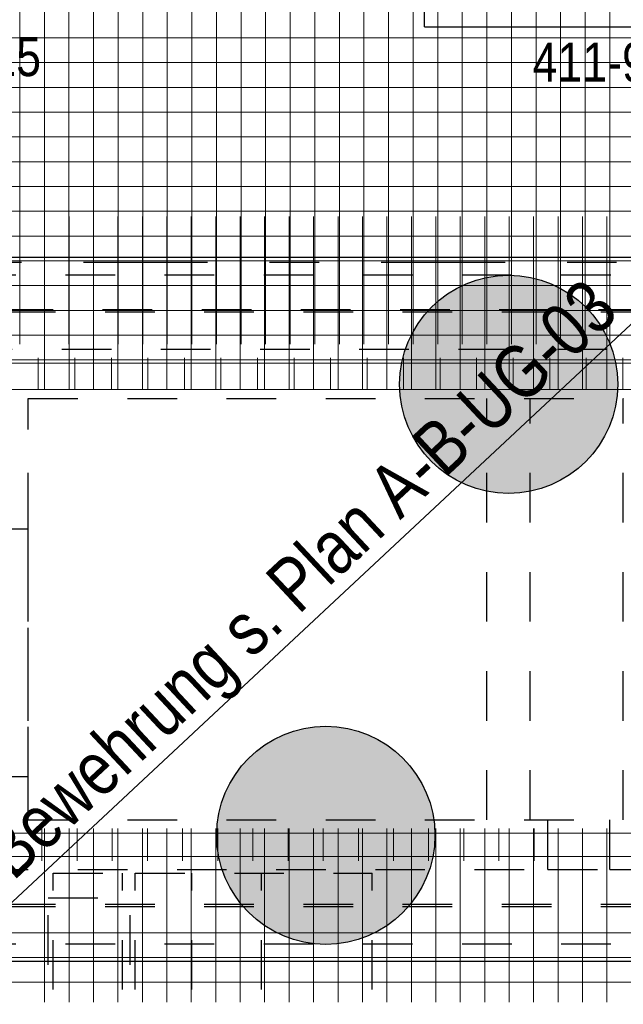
# Model space of a CAD drawing. Header units: millimetres. Extents: x -1.9 to 32.6, y 0 to 21.
# Tile 11 of 59: x 6 to 7.2, y 11.6 to 13.6. Entities that reach past the tile are written whole.
import ezdxf

# ---------------------------------------------------------------- set-up
doc = ezdxf.new("R2010")
doc.units = ezdxf.units.MM
doc.linetypes.add('DASHDOTX2', pattern=[2, 1, -0.5, 0, -0.5])
doc.linetypes.add('HIDDEN', pattern=[0.375, 0.25, -0.125])
doc.layers.add('Achsen', color=7, linetype='Continuous', lineweight=20)
doc.layers.add('nplo Bewehrung', color=7, linetype='Continuous', lineweight=20)
doc.styles.add('Arial Narrow', font='ARIALN.TTF')

msp = doc.modelspace()

# ---------------------------------------------------------------- hatches: boundary and pattern name
at = {"lineweight": 13, "true_color": 0xd7ffd7}
for points in [[(7.190879, 12.898832), (7.190859, 12.901799), (7.190799, 12.904764), (7.190699, 12.907729), (7.190559, 12.910692), (7.190379, 12.913653), (7.190159, 12.916611), (7.1899, 12.919566), (7.1896, 12.922517), (7.189261, 12.925464), (7.188882, 12.928406), (7.188463, 12.931342), (7.188005, 12.934273), (7.187508, 12.937197), (7.186971, 12.940115), (7.186395, 12.943024), (7.185779, 12.945926), (7.185125, 12.948819), (7.184431, 12.951703), (7.183699, 12.954578), (7.182928, 12.957442), (7.182119, 12.960296), (7.181271, 12.963138), (7.180384, 12.965969), (7.17946, 12.968788), (7.178498, 12.971594), (7.177498, 12.974386), (7.176461, 12.977165), (7.175386, 12.97993), (7.174274, 12.98268), (7.173125, 12.985415), (7.171939, 12.988134), (7.170717, 12.990836), (7.169458, 12.993523), (7.168163, 12.996191), (7.166833, 12.998842), (7.165467, 13.001475), (7.164065, 13.00409), (7.162628, 13.006685), (7.161157, 13.00926), (7.159651, 13.011816), (7.15811, 13.014351), (7.156535, 13.016865), (7.154927, 13.019357), (7.153285, 13.021827), (7.151611, 13.024276), (7.149903, 13.026701), (7.148163, 13.029103), (7.14639, 13.031482), (7.144586, 13.033836), (7.14275, 13.036166), (7.140882, 13.038471), (7.138984, 13.04075), (7.137055, 13.043004), (7.135096, 13.045231), (7.133108, 13.047432), (7.131089, 13.049606), (7.129042, 13.051752), (7.126966, 13.053871), (7.124861, 13.055961), (7.122729, 13.058023), (7.120569, 13.060056), (7.118381, 13.062059), (7.116167, 13.064033), (7.113926, 13.065977), (7.11166, 13.067891), (7.109368, 13.069773), (7.10705, 13.071625), (7.104708, 13.073445), (7.102342, 13.075234), (7.099951, 13.07699), (7.097538, 13.078714), (7.095101, 13.080406), (7.092641, 13.082064), (7.09016, 13.083689), (7.087657, 13.085281), (7.085132, 13.086838), (7.082587, 13.088362), (7.080021, 13.08985), (7.077436, 13.091305), (7.074831, 13.092724), (7.072208, 13.094108), (7.069566, 13.095456), (7.066905, 13.096769), (7.064228, 13.098046), (7.061534, 13.099286), (7.058823, 13.10049), (7.056096, 13.101658), (7.053353, 13.102788), (7.050596, 13.103882), (7.047824, 13.104938), (7.045038, 13.105956), (7.042239, 13.106938), (7.039426, 13.107881), (7.036602, 13.108786), (7.033765, 13.109653), (7.030917, 13.110482), (7.028058, 13.111272), (7.025188, 13.112024), (7.022309, 13.112736), (7.01942, 13.11341), (7.016523, 13.114045), (7.013617, 13.114641), (7.010703, 13.115198), (7.007782, 13.115715), (7.004855, 13.116193), (7.001921, 13.116631), (6.998982, 13.11703), (6.996037, 13.117389), (6.993088, 13.117708), (6.990135, 13.117988), (6.987179, 13.118228), (6.984219, 13.118428), (6.981257, 13.118587), (6.978293, 13.118707), (6.975328, 13.118787), (6.972362, 13.118827), (6.969396, 13.118827), (6.96643, 13.118787), (6.963464, 13.118707), (6.960501, 13.118587), (6.957539, 13.118428), (6.954579, 13.118228), (6.951622, 13.117988), (6.948669, 13.117708), (6.94572, 13.117389), (6.942776, 13.11703), (6.939836, 13.116631), (6.936903, 13.116193), (6.933975, 13.115715), (6.931054, 13.115198), (6.928141, 13.114641), (6.925235, 13.114045), (6.922337, 13.11341), (6.919449, 13.112736), (6.916569, 13.112024), (6.9137, 13.111272), (6.910841, 13.110482), (6.907993, 13.109653), (6.905156, 13.108786), (6.902331, 13.107881), (6.899519, 13.106938), (6.896719, 13.105956), (6.893933, 13.104938), (6.891162, 13.103882), (6.888404, 13.102788), (6.885662, 13.101658), (6.882935, 13.10049), (6.880224, 13.099286), (6.87753, 13.098046), (6.874852, 13.096769), (6.872192, 13.095456), (6.86955, 13.094108), (6.866926, 13.092724), (6.864322, 13.091305), (6.861736, 13.08985), (6.859171, 13.088362), (6.856625, 13.086838), (6.854101, 13.085281), (6.851598, 13.083689), (6.849116, 13.082064), (6.846657, 13.080406), (6.84422, 13.078714), (6.841806, 13.07699), (6.839416, 13.075234), (6.837049, 13.073445), (6.834707, 13.071625), (6.83239, 13.069773), (6.830098, 13.067891), (6.827831, 13.065977), (6.825591, 13.064033), (6.823376, 13.062059), (6.821189, 13.060056), (6.819029, 13.058023), (6.816896, 13.055961), (6.814792, 13.053871), (6.812716, 13.051752), (6.810668, 13.049606), (6.80865, 13.047432), (6.806661, 13.045231), (6.804702, 13.043004), (6.802773, 13.04075), (6.800875, 13.038471), (6.799008, 13.036166), (6.797172, 13.033836), (6.795368, 13.031482), (6.793595, 13.029103), (6.791855, 13.026701), (6.790147, 13.024276), (6.788472, 13.021827), (6.78683, 13.019357), (6.785222, 13.016865), (6.783648, 13.014351), (6.782107, 13.011816), (6.780601, 13.00926), (6.779129, 13.006685), (6.777693, 13.00409), (6.776291, 13.001475), (6.774925, 12.998842), (6.773594, 12.996191), (6.772299, 12.993523), (6.771041, 12.990836), (6.769818, 12.988134), (6.768633, 12.985415), (6.767484, 12.98268), (6.766372, 12.97993), (6.765297, 12.977165), (6.764259, 12.974386), (6.763259, 12.971594), (6.762297, 12.968788), (6.761373, 12.965969), (6.760487, 12.963138), (6.759639, 12.960296), (6.75883, 12.957442), (6.758059, 12.954578), (6.757326, 12.951703), (6.756633, 12.948819), (6.755978, 12.945926), (6.755363, 12.943024), (6.754787, 12.940115), (6.75425, 12.937197), (6.753752, 12.934273), (6.753294, 12.931342), (6.752876, 12.928406), (6.752497, 12.925464), (6.752157, 12.922517), (6.751858, 12.919566), (6.751598, 12.916611), (6.751379, 12.913653), (6.751199, 12.910692), (6.751059, 12.907729), (6.750959, 12.904764), (6.750899, 12.901799), (6.750879, 12.898832), (6.750899, 12.895866), (6.750959, 12.8929), (6.751059, 12.889936), (6.751199, 12.886973), (6.751379, 12.884012), (6.751598, 12.881054), (6.751858, 12.878099), (6.752157, 12.875148), (6.752497, 12.872201), (6.752876, 12.869259), (6.753294, 12.866322), (6.753752, 12.863392), (6.75425, 12.860467), (6.754787, 12.85755), (6.755363, 12.85464), (6.755978, 12.851739), (6.756633, 12.848846), (6.757326, 12.845961), (6.758059, 12.843087), (6.75883, 12.840223), (6.759639, 12.837369), (6.760487, 12.834526), (6.761373, 12.831696), (6.762297, 12.828877), (6.763259, 12.826071), (6.764259, 12.823278), (6.765297, 12.820499), (6.766372, 12.817735), (6.767484, 12.814985), (6.768633, 12.81225), (6.769818, 12.809531), (6.771041, 12.806828), (6.772299, 12.804142), (6.773594, 12.801473), (6.774925, 12.798822), (6.776291, 12.796189), (6.777693, 12.793575), (6.779129, 12.79098), (6.780601, 12.788405), (6.782107, 12.785849), (6.783648, 12.783314), (6.785222, 12.7808), (6.78683, 12.778308), (6.788472, 12.775837), (6.790147, 12.773389), (6.791855, 12.770964), (6.793595, 12.768562), (6.795368, 12.766183), (6.797172, 12.763829), (6.799008, 12.761499), (6.800875, 12.759194), (6.802773, 12.756915), (6.804702, 12.754661), (6.806661, 12.752434), (6.80865, 12.750233), (6.810668, 12.748059), (6.812716, 12.745913), (6.814792, 12.743794), (6.816896, 12.741704), (6.819029, 12.739642), (6.821189, 12.737609), (6.823376, 12.735605), (6.825591, 12.733632), (6.827831, 12.731688), (6.830098, 12.729774), (6.83239, 12.727891), (6.834707, 12.72604), (6.837049, 12.724219), (6.839416, 12.722431), (6.841806, 12.720674), (6.84422, 12.71895), (6.846657, 12.717259), (6.849116, 12.715601), (6.851598, 12.713976), (6.854101, 12.712384), (6.856625, 12.710827), (6.859171, 12.709303), (6.861736, 12.707814), (6.864322, 12.70636), (6.866926, 12.704941), (6.86955, 12.703557), (6.872192, 12.702209), (6.874852, 12.700896), (6.87753, 12.699619), (6.880224, 12.698379), (6.882935, 12.697175), (6.885662, 12.696007), (6.888404, 12.694877), (6.891162, 12.693783), (6.893933, 12.692727), (6.896719, 12.691708), (6.899519, 12.690727), (6.902331, 12.689784), (6.905156, 12.688879), (6.907993, 12.688012), (6.910841, 12.687183), (6.9137, 12.686393), (6.916569, 12.685641), (6.919449, 12.684928), (6.922337, 12.684254), (6.925235, 12.683619), (6.928141, 12.683024), (6.931054, 12.682467), (6.933975, 12.68195), (6.936903, 12.681472), (6.939836, 12.681033), (6.942776, 12.680635), (6.94572, 12.680276), (6.948669, 12.679956), (6.951622, 12.679677), (6.954579, 12.679437), (6.957539, 12.679237), (6.960501, 12.679077), (6.963464, 12.678957), (6.96643, 12.678877), (6.969396, 12.678837), (6.972362, 12.678837), (6.975328, 12.678877), (6.978293, 12.678957), (6.981257, 12.679077), (6.984219, 12.679237), (6.987179, 12.679437), (6.990135, 12.679677), (6.993088, 12.679956), (6.996037, 12.680276), (6.998982, 12.680635), (7.001921, 12.681033), (7.004855, 12.681472), (7.007782, 12.68195), (7.010703, 12.682467), (7.013617, 12.683024), (7.016523, 12.683619), (7.01942, 12.684254), (7.022309, 12.684928), (7.025188, 12.685641), (7.028058, 12.686393), (7.030917, 12.687183), (7.033765, 12.688012), (7.036602, 12.688879), (7.039426, 12.689784), (7.042239, 12.690727), (7.045038, 12.691708), (7.047824, 12.692727), (7.050596, 12.693783), (7.053353, 12.694877), (7.056096, 12.696007), (7.058823, 12.697175), (7.061534, 12.698379), (7.064228, 12.699619), (7.066905, 12.700896), (7.069566, 12.702209), (7.072208, 12.703557), (7.074831, 12.704941), (7.077436, 12.70636), (7.080021, 12.707814), (7.082587, 12.709303), (7.085132, 12.710827), (7.087657, 12.712384), (7.09016, 12.713976), (7.092641, 12.715601), (7.095101, 12.717259), (7.097538, 12.71895), (7.099951, 12.720674), (7.102342, 12.722431), (7.104708, 12.724219), (7.10705, 12.72604), (7.109368, 12.727891), (7.11166, 12.729774), (7.113926, 12.731688), (7.116167, 12.733632), (7.118381, 12.735605), (7.120569, 12.737609), (7.122729, 12.739642), (7.124861, 12.741704), (7.126966, 12.743794), (7.129042, 12.745913), (7.131089, 12.748059), (7.133108, 12.750233), (7.135096, 12.752434), (7.137055, 12.754661), (7.138984, 12.756915), (7.140882, 12.759194), (7.14275, 12.761499), (7.144586, 12.763829), (7.14639, 12.766183), (7.148163, 12.768562), (7.149903, 12.770964), (7.151611, 12.773389), (7.153285, 12.775837), (7.154927, 12.778308), (7.156535, 12.7808), (7.15811, 12.783314), (7.159651, 12.785849), (7.161157, 12.788405), (7.162628, 12.79098), (7.164065, 12.793575), (7.165467, 12.796189), (7.166833, 12.798822), (7.168163, 12.801473), (7.169458, 12.804142), (7.170717, 12.806828), (7.171939, 12.809531), (7.173125, 12.81225), (7.174274, 12.814985), (7.175386, 12.817735), (7.176461, 12.820499), (7.177498, 12.823278), (7.178498, 12.826071), (7.17946, 12.828877), (7.180384, 12.831696), (7.181271, 12.834526), (7.182119, 12.837369), (7.182928, 12.840223), (7.183699, 12.843087), (7.184431, 12.845961), (7.185125, 12.848846), (7.185779, 12.851739), (7.186395, 12.85464), (7.186971, 12.85755), (7.187508, 12.860467), (7.188005, 12.863392), (7.188463, 12.866322), (7.188882, 12.869259), (7.189261, 12.872201), (7.1896, 12.875148), (7.1899, 12.878099), (7.190159, 12.881054), (7.190379, 12.884012), (7.190559, 12.886973), (7.190699, 12.889936), (7.190799, 12.8929), (7.190859, 12.895866)], [(6.822222, 11.98883), (6.822202, 11.991796), (6.822142, 11.994762), (6.822042, 11.997726), (6.821902, 12.000689), (6.821722, 12.00365), (6.821503, 12.006608), (6.821243, 12.009563), (6.820944, 12.012514), (6.820604, 12.015461), (6.820225, 12.018403), (6.819807, 12.02134), (6.819349, 12.02427), (6.818851, 12.027195), (6.818314, 12.030112), (6.817738, 12.033022), (6.817123, 12.035923), (6.816468, 12.038817), (6.815775, 12.041701), (6.815042, 12.044575), (6.814271, 12.04744), (6.813462, 12.050293), (6.812614, 12.053136), (6.811728, 12.055967), (6.810804, 12.058785), (6.809842, 12.061591), (6.808842, 12.064384), (6.807804, 12.067163), (6.806729, 12.069927), (6.805617, 12.072677), (6.804468, 12.075412), (6.803283, 12.078131), (6.80206, 12.080834), (6.800802, 12.08352), (6.799507, 12.086189), (6.798176, 12.08884), (6.79681, 12.091473), (6.795408, 12.094087), (6.793972, 12.096682), (6.7925, 12.099258), (6.790994, 12.101813), (6.789453, 12.104348), (6.787879, 12.106862), (6.786271, 12.109354), (6.784629, 12.111825), (6.782954, 12.114273), (6.781246, 12.116698), (6.779506, 12.119101), (6.777733, 12.121479), (6.775929, 12.123833), (6.774093, 12.126163), (6.772226, 12.128468), (6.770328, 12.130747), (6.768399, 12.133001), (6.76644, 12.135228), (6.764451, 12.137429), (6.762433, 12.139603), (6.760385, 12.141749), (6.758309, 12.143868), (6.756205, 12.145958), (6.754072, 12.14802), (6.751912, 12.150053), (6.749725, 12.152057), (6.74751, 12.154031), (6.74527, 12.155974), (6.743003, 12.157888), (6.740711, 12.159771), (6.738394, 12.161622), (6.736052, 12.163443), (6.733685, 12.165231), (6.731295, 12.166988), (6.728881, 12.168712), (6.726444, 12.170403), (6.723985, 12.172061), (6.721503, 12.173686), (6.719, 12.175278), (6.716476, 12.176835), (6.71393, 12.178359), (6.711365, 12.179848), (6.708779, 12.181302), (6.706175, 12.182721), (6.703551, 12.184105), (6.700909, 12.185454), (6.698249, 12.186766), (6.695571, 12.188043), (6.692877, 12.189283), (6.690166, 12.190488), (6.687439, 12.191655), (6.684697, 12.192785), (6.681939, 12.193879), (6.679168, 12.194935), (6.676382, 12.195954), (6.673582, 12.196935), (6.67077, 12.197878), (6.667945, 12.198783), (6.665108, 12.19965), (6.66226, 12.200479), (6.659401, 12.201269), (6.656532, 12.202021), (6.653652, 12.202734), (6.650764, 12.203408), (6.647866, 12.204043), (6.64496, 12.204639), (6.642047, 12.205195), (6.639126, 12.205712), (6.636198, 12.20619), (6.633265, 12.206629), (6.630325, 12.207027), (6.627381, 12.207386), (6.624432, 12.207706), (6.621479, 12.207985), (6.618522, 12.208225), (6.615562, 12.208425), (6.6126, 12.208585), (6.609637, 12.208705), (6.606671, 12.208785), (6.603705, 12.208825), (6.600739, 12.208825), (6.597773, 12.208785), (6.594808, 12.208705), (6.591844, 12.208585), (6.588882, 12.208425), (6.585922, 12.208225), (6.582966, 12.207985), (6.580013, 12.207706), (6.577064, 12.207386), (6.574119, 12.207027), (6.57118, 12.206629), (6.568246, 12.20619), (6.565319, 12.205712), (6.562398, 12.205195), (6.559484, 12.204639), (6.556578, 12.204043), (6.553681, 12.203408), (6.550792, 12.202734), (6.547913, 12.202021), (6.545043, 12.201269), (6.542184, 12.200479), (6.539336, 12.19965), (6.536499, 12.198783), (6.533675, 12.197878), (6.530862, 12.196935), (6.528063, 12.195954), (6.525277, 12.194935), (6.522505, 12.193879), (6.519748, 12.192785), (6.517005, 12.191655), (6.514278, 12.190488), (6.511567, 12.189283), (6.508873, 12.188043), (6.506196, 12.186766), (6.503535, 12.185454), (6.500893, 12.184105), (6.49827, 12.182721), (6.495665, 12.181302), (6.49308, 12.179848), (6.490514, 12.178359), (6.487969, 12.176835), (6.485444, 12.175278), (6.482941, 12.173686), (6.48046, 12.172061), (6.478, 12.170403), (6.475563, 12.168712), (6.47315, 12.166988), (6.470759, 12.165231), (6.468393, 12.163443), (6.466051, 12.161622), (6.463733, 12.159771), (6.461441, 12.157888), (6.459175, 12.155974), (6.456934, 12.154031), (6.45472, 12.152057), (6.452532, 12.150053), (6.450372, 12.14802), (6.44824, 12.145958), (6.446135, 12.143868), (6.444059, 12.141749), (6.442012, 12.139603), (6.439993, 12.137429), (6.438005, 12.135228), (6.436046, 12.133001), (6.434117, 12.130747), (6.432219, 12.128468), (6.430351, 12.126163), (6.428515, 12.123833), (6.426711, 12.121479), (6.424938, 12.119101), (6.423198, 12.116698), (6.42149, 12.114273), (6.419816, 12.111825), (6.418174, 12.109354), (6.416566, 12.106862), (6.414991, 12.104348), (6.41345, 12.101813), (6.411944, 12.099258), (6.410473, 12.096682), (6.409036, 12.094087), (6.407634, 12.091473), (6.406268, 12.08884), (6.404938, 12.086189), (6.403643, 12.08352), (6.402384, 12.080834), (6.401162, 12.078131), (6.399976, 12.075412), (6.398827, 12.072677), (6.397715, 12.069927), (6.39664, 12.067163), (6.395603, 12.064384), (6.394603, 12.061591), (6.393641, 12.058785), (6.392717, 12.055967), (6.39183, 12.053136), (6.390982, 12.050293), (6.390173, 12.04744), (6.389402, 12.044575), (6.38867, 12.041701), (6.387976, 12.038817), (6.387322, 12.035923), (6.386706, 12.033022), (6.38613, 12.030112), (6.385593, 12.027195), (6.385096, 12.02427), (6.384638, 12.02134), (6.384219, 12.018403), (6.38384, 12.015461), (6.383501, 12.012514), (6.383201, 12.009563), (6.382942, 12.006608), (6.382722, 12.00365), (6.382542, 12.000689), (6.382402, 11.997726), (6.382302, 11.994762), (6.382242, 11.991796), (6.382222, 11.98883), (6.382242, 11.985864), (6.382302, 11.982898), (6.382402, 11.979933), (6.382542, 11.97697), (6.382722, 11.974009), (6.382942, 11.971051), (6.383201, 11.968096), (6.383501, 11.965145), (6.38384, 11.962198), (6.384219, 11.959256), (6.384638, 11.95632), (6.385096, 11.953389), (6.385593, 11.950465), (6.38613, 11.947548), (6.386706, 11.944638), (6.387322, 11.941736), (6.387976, 11.938843), (6.38867, 11.935959), (6.389402, 11.933084), (6.390173, 11.93022), (6.390982, 11.927366), (6.39183, 11.924524), (6.392717, 11.921693), (6.393641, 11.918874), (6.394603, 11.916068), (6.395603, 11.913276), (6.39664, 11.910497), (6.397715, 11.907732), (6.398827, 11.904982), (6.399976, 11.902247), (6.401162, 11.899528), (6.402384, 11.896826), (6.403643, 11.89414), (6.404938, 11.891471), (6.406268, 11.88882), (6.407634, 11.886187), (6.409036, 11.883572), (6.410473, 11.880977), (6.411944, 11.878402), (6.41345, 11.875846), (6.414991, 11.873311), (6.416566, 11.870798), (6.418174, 11.868305), (6.419816, 11.865835), (6.42149, 11.863386), (6.423198, 11.860961), (6.424938, 11.858559), (6.426711, 11.85618), (6.428515, 11.853826), (6.430351, 11.851496), (6.432219, 11.849192), (6.434117, 11.846912), (6.436046, 11.844658), (6.438005, 11.842431), (6.439993, 11.84023), (6.442012, 11.838056), (6.444059, 11.83591), (6.446135, 11.833791), (6.44824, 11.831701), (6.450372, 11.829639), (6.452532, 11.827606), (6.45472, 11.825603), (6.456934, 11.823629), (6.459175, 11.821685), (6.461441, 11.819771), (6.463733, 11.817889), (6.466051, 11.816037), (6.468393, 11.814217), (6.470759, 11.812428), (6.47315, 11.810672), (6.475563, 11.808948), (6.478, 11.807256), (6.48046, 11.805598), (6.482941, 11.803973), (6.485444, 11.802382), (6.487969, 11.800824), (6.490514, 11.799301), (6.49308, 11.797812), (6.495665, 11.796357), (6.49827, 11.794938), (6.500893, 11.793554), (6.503535, 11.792206), (6.506196, 11.790893), (6.508873, 11.789616), (6.511567, 11.788376), (6.514278, 11.787172), (6.517005, 11.786005), (6.519748, 11.784874), (6.522505, 11.783781), (6.525277, 11.782724), (6.528063, 11.781706), (6.530862, 11.780725), (6.533675, 11.779781), (6.536499, 11.778876), (6.539336, 11.778009), (6.542184, 11.77718), (6.545043, 11.77639), (6.547913, 11.775639), (6.550792, 11.774926), (6.553681, 11.774252), (6.556578, 11.773617), (6.559484, 11.773021), (6.562398, 11.772464), (6.565319, 11.771947), (6.568246, 11.771469), (6.57118, 11.771031), (6.574119, 11.770632), (6.577064, 11.770273), (6.580013, 11.769954), (6.582966, 11.769674), (6.585922, 11.769434), (6.588882, 11.769235), (6.591844, 11.769075), (6.594808, 11.768955), (6.597773, 11.768875), (6.600739, 11.768835), (6.603705, 11.768835), (6.606671, 11.768875), (6.609637, 11.768955), (6.6126, 11.769075), (6.615562, 11.769235), (6.618522, 11.769434), (6.621479, 11.769674), (6.624432, 11.769954), (6.627381, 11.770273), (6.630325, 11.770632), (6.633265, 11.771031), (6.636198, 11.771469), (6.639126, 11.771947), (6.642047, 11.772464), (6.64496, 11.773021), (6.647866, 11.773617), (6.650764, 11.774252), (6.653652, 11.774926), (6.656532, 11.775639), (6.659401, 11.77639), (6.66226, 11.77718), (6.665108, 11.778009), (6.667945, 11.778876), (6.67077, 11.779781), (6.673582, 11.780725), (6.676382, 11.781706), (6.679168, 11.782724), (6.681939, 11.783781), (6.684697, 11.784874), (6.687439, 11.786005), (6.690166, 11.787172), (6.692877, 11.788376), (6.695571, 11.789616), (6.698249, 11.790893), (6.700909, 11.792206), (6.703551, 11.793554), (6.706175, 11.794938), (6.708779, 11.796357), (6.711365, 11.797812), (6.71393, 11.799301), (6.716476, 11.800824), (6.719, 11.802382), (6.721503, 11.803973), (6.723985, 11.805598), (6.726444, 11.807256), (6.728881, 11.808948), (6.731295, 11.810672), (6.733685, 11.812428), (6.736052, 11.814217), (6.738394, 11.816037), (6.740711, 11.817889), (6.743003, 11.819771), (6.74527, 11.821685), (6.74751, 11.823629), (6.749725, 11.825603), (6.751912, 11.827606), (6.754072, 11.829639), (6.756205, 11.831701), (6.758309, 11.833791), (6.760385, 11.83591), (6.762433, 11.838056), (6.764451, 11.84023), (6.76644, 11.842431), (6.768399, 11.844658), (6.770328, 11.846912), (6.772226, 11.849192), (6.774093, 11.851496), (6.775929, 11.853826), (6.777733, 11.85618), (6.779506, 11.858559), (6.781246, 11.860961), (6.782954, 11.863386), (6.784629, 11.865835), (6.786271, 11.868305), (6.787879, 11.870798), (6.789453, 11.873311), (6.790994, 11.875846), (6.7925, 11.878402), (6.793972, 11.880977), (6.795408, 11.883572), (6.79681, 11.886187), (6.798176, 11.88882), (6.799507, 11.891471), (6.800802, 11.89414), (6.80206, 11.896826), (6.803283, 11.899528), (6.804468, 11.902247), (6.805617, 11.904982), (6.806729, 11.907732), (6.807804, 11.910497), (6.808842, 11.913276), (6.809842, 11.916068), (6.810804, 11.918874), (6.811728, 11.921693), (6.812614, 11.924524), (6.813462, 11.927366), (6.814271, 11.93022), (6.815042, 11.933084), (6.815775, 11.935959), (6.816468, 11.938843), (6.817123, 11.941736), (6.817738, 11.944638), (6.818314, 11.947548), (6.818851, 11.950465), (6.819349, 11.953389), (6.819807, 11.95632), (6.820225, 11.959256), (6.820604, 11.962198), (6.820944, 11.965145), (6.821243, 11.968096), (6.821503, 11.971051), (6.821722, 11.974009), (6.821902, 11.97697), (6.822042, 11.979933), (6.822142, 11.982898), (6.822202, 11.985864)]]:
    msp.add_hatch(color=254, dxfattribs=at).paths.add_polyline_path(points)

# ---------------------------------------------------------------- linework, layer by layer
at = {"color": 3, "linetype": 'Continuous', "lineweight": 25}
for p, q in [((6.80157, 13.620109), (6.80157, 14.120109)), ((6.80157, 13.620109), (7.30157, 13.620109)), ((5.841788, 13.1554), (7.362502, 13.1554)), ((5.841788, 11.734687), (7.362502, 11.734687))]:
    msp.add_line(p, q, dxfattribs=at)
at = {"color": 3, "linetype": 'HIDDEN', "lineweight": 25, "ltscale": 0.25}
for p, q in [((5.877144, 13.120045), (7.327146, 13.120045)), ((5.952144, 13.050045), (7.252146, 13.050045)), ((5.957144, 13.045045), (7.247146, 13.045045)), ((4.469722, 12.970045), (7.302222, 12.970045)), ((6.002144, 12.020042), (6.002144, 12.870045)), ((6.002144, 12.870045), (7.202146, 12.870045)), ((6.002222, 12.607544), (6.002222, 12.870045)), ((6.927129, 12.020042), (6.927129, 12.870045)), ((7.014629, 12.020042), (7.014629, 12.870045)), ((7.202146, 12.020042), (7.202146, 12.870045)), ((7.202146, 12.870045), (7.202222, 12.870045)), ((5.902222, 12.607544), (6.002222, 12.607544)), ((6.002222, 12.107544), (6.002222, 12.607544)), ((5.902222, 12.107544), (6.002222, 12.107544)), ((6.002222, 12.020044), (6.002222, 12.107544)), ((6.002144, 12.020044), (7.202146, 12.020044)), ((7.049797, 11.920044), (7.049797, 12.020044)), ((7.174797, 11.920044), (7.174797, 12.020044)), ((5.902222, 11.920044), (7.049797, 11.920044)), ((7.049797, 11.920044), (7.174797, 11.920044)), ((7.174797, 11.920044), (7.302222, 11.920044)), ((6.052222, 11.077544), (6.052222, 11.912544)), ((6.052222, 11.912544), (6.217874, 11.912544)), ((6.192222, 11.077544), (6.192222, 11.912544)), ((6.217874, 11.077544), (6.217874, 11.912544)), ((6.217874, 11.912544), (6.695802, 11.912544)), ((6.332222, 11.077544), (6.332222, 11.912544)), ((6.472222, 11.077544), (6.472222, 11.912544)), ((6.695802, 11.077544), (6.695802, 11.912544)), ((6.042222, 11.127544), (6.042222, 11.862544)), ((6.042222, 11.862544), (6.207874, 11.862544)), ((6.207874, 11.127544), (6.207874, 11.862544)), ((5.957144, 11.850042), (7.247146, 11.850042)), ((5.957144, 11.845042), (7.247146, 11.845042)), ((5.877144, 11.770042), (7.327146, 11.770042))]:
    msp.add_line(p, q, dxfattribs=at)
at = {"layer": 'Achsen', "color": 3, "linetype": 'Continuous', "lineweight": 25}
msp.add_line((5.841788, 11.734687), (7.362502, 13.1554), dxfattribs=at)
at = {"layer": 'Achsen', "color": 3, "linetype": 'DASHDOTX2', "lineweight": 25, "ltscale": 0.25}
msp.add_line((1.91368, 13.145042), (12.86808, 13.145042), dxfattribs=at)
at = {"layer": 'nplo Bewehrung', "color": 9, "linetype": 'Continuous', "lineweight": 0, "ltscale": 2}
for p, q in [((5.985144, 12.980045), (5.985144, 14.230045)), ((6.034721, 12.980045), (6.034721, 14.230045)), ((6.084298, 12.980045), (6.084298, 14.230045)), ((6.133875, 12.980045), (6.133875, 14.230045)), ((6.183452, 12.980045), (6.183452, 14.230045)), ((6.233029, 12.980045), (6.233029, 14.230045)), ((6.282605, 12.980045), (6.282605, 14.230045)), ((6.332182, 12.980045), (6.332182, 14.230045)), ((6.381759, 12.980045), (6.381759, 14.230045)), ((6.431336, 12.980045), (6.431336, 14.230045)), ((6.480913, 12.980045), (6.480913, 14.230045)), ((6.53049, 12.980045), (6.53049, 14.230045)), ((6.580067, 12.980045), (6.580067, 14.230045)), ((6.629644, 12.980045), (6.629644, 14.230045)), ((6.679221, 12.980045), (6.679221, 14.230045)), ((6.728798, 12.980045), (6.728798, 14.230045)), ((6.778375, 12.980045), (6.778375, 14.230045)), ((6.827952, 12.980045), (6.827952, 14.230045)), ((6.877529, 12.980045), (6.877529, 14.230045)), ((6.927106, 12.980045), (6.927106, 14.230045)), ((6.976683, 12.980045), (6.976683, 14.230045)), ((7.02626, 12.980045), (7.02626, 14.230045)), ((7.075837, 12.980045), (7.075837, 14.230045)), ((7.125414, 12.980045), (7.125414, 14.230045)), ((7.174991, 12.980045), (7.174991, 14.230045)), ((2.650422, 13.597936), (9.14981, 13.597936)), ((2.652922, 13.597934), (9.15231, 13.597934)), ((2.650422, 13.547944), (9.14981, 13.547944)), ((2.652922, 13.547943), (9.15231, 13.547943)), ((2.650422, 13.497953), (9.14981, 13.497953)), ((2.652922, 13.497951), (9.15231, 13.497951)), ((2.650422, 13.447961), (9.14981, 13.447961)), ((2.652922, 13.44796), (9.15231, 13.44796)), ((2.650422, 13.39797), (9.14981, 13.39797)), ((2.652922, 13.397968), (9.15231, 13.397968)), ((2.650422, 13.347978), (9.14981, 13.347978)), ((2.652922, 13.347976), (9.15231, 13.347976)), ((2.650422, 13.297986), (9.14981, 13.297986)), ((2.652922, 13.297985), (9.15231, 13.297985)), ((2.650422, 13.247995), (9.14981, 13.247995)), ((2.652922, 13.247993), (9.15231, 13.247993)), ((6.035144, 12.887545), (6.035144, 13.237545)), ((6.084448, 12.887545), (6.084448, 13.237545)), ((6.133753, 12.887545), (6.133753, 13.237545)), ((6.183057, 12.887545), (6.183057, 13.237545)), ((6.232361, 12.887545), (6.232361, 13.237545)), ((6.281666, 12.887545), (6.281666, 13.237545)), ((6.33097, 12.887545), (6.33097, 13.237545)), ((6.380275, 12.887545), (6.380275, 13.237545)), ((6.429579, 12.887545), (6.429579, 13.237545)), ((6.478884, 12.887545), (6.478884, 13.237545)), ((6.528188, 12.887545), (6.528188, 13.237545)), ((6.577493, 12.887545), (6.577493, 13.237545)), ((6.626797, 12.887545), (6.626797, 13.237545)), ((6.676102, 12.887545), (6.676102, 13.237545)), ((6.725406, 12.887545), (6.725406, 13.237545)), ((6.774711, 12.887545), (6.774711, 13.237545)), ((6.824015, 12.887545), (6.824015, 13.237545)), ((6.87332, 12.887545), (6.87332, 13.237545)), ((6.922624, 12.887545), (6.922624, 13.237545)), ((6.971929, 12.887545), (6.971929, 13.237545)), ((7.021233, 12.887545), (7.021233, 13.237545)), ((7.070537, 12.887545), (7.070537, 13.237545)), ((7.119842, 12.887545), (7.119842, 13.237545)), ((7.169146, 12.887545), (7.169146, 13.237545)), ((2.650422, 13.198003), (9.14981, 13.198003)), ((2.652922, 13.198002), (9.15231, 13.198002)), ((2.650422, 13.148012), (9.14981, 13.148012)), ((2.652922, 13.14801), (9.15231, 13.14801)), ((2.650422, 13.09802), (9.14981, 13.09802)), ((2.652922, 13.098018), (9.15231, 13.098018)), ((2.650422, 13.048029), (9.14981, 13.048029)), ((2.652922, 13.048027), (9.15231, 13.048027)), ((2.650422, 12.998037), (9.14981, 12.998037)), ((2.652922, 12.998035), (9.15231, 12.998035)), ((6.022405, 12.887545), (6.022405, 12.952545)), ((6.096071, 12.887545), (6.096071, 12.952545)), ((6.169736, 12.887545), (6.169736, 12.952545)), ((6.243402, 12.887545), (6.243402, 12.952545)), ((6.317068, 12.887545), (6.317068, 12.952545)), ((6.390734, 12.887545), (6.390734, 12.952545)), ((6.464399, 12.887545), (6.464399, 12.952545)), ((6.538065, 12.887545), (6.538065, 12.952545)), ((6.611731, 12.887545), (6.611731, 12.952545)), ((6.685396, 12.887545), (6.685396, 12.952545)), ((6.759062, 12.887545), (6.759062, 12.952545)), ((6.832728, 12.887545), (6.832728, 12.952545)), ((6.906394, 12.887545), (6.906394, 12.952545)), ((6.980059, 12.887545), (6.980059, 12.952545)), ((7.053725, 12.887545), (7.053725, 12.952545)), ((7.127391, 12.887545), (7.127391, 12.952545)), ((7.201057, 12.887545), (7.201057, 12.952545)), ((2.650422, 12.948045), (9.14981, 12.948045)), ((2.652922, 12.948044), (9.15231, 12.948044)), ((4.418722, 12.941177), (7.418722, 12.941177)), ((4.418722, 12.88824), (7.418722, 12.88824)), ((6.029722, 11.937544), (6.029722, 12.002544)), ((6.035144, 11.652542), (6.035144, 12.002542)), ((6.084448, 11.652542), (6.084448, 12.002542)), ((6.10062, 11.937544), (6.10062, 12.002544)), ((6.133753, 11.652542), (6.133753, 12.002542)), ((6.171519, 11.937544), (6.171519, 12.002544)), ((6.183057, 11.652542), (6.183057, 12.002542)), ((6.232361, 11.652542), (6.232361, 12.002542)), ((6.242417, 11.937544), (6.242417, 12.002544)), ((6.281666, 11.652542), (6.281666, 12.002542)), ((6.313315, 11.937544), (6.313315, 12.002544)), ((6.33097, 11.652542), (6.33097, 12.002542)), ((6.380275, 11.652542), (6.380275, 12.002542)), ((6.384213, 11.937544), (6.384213, 12.002544)), ((6.429579, 11.652542), (6.429579, 12.002542)), ((6.455111, 11.937544), (6.455111, 12.002544)), ((6.478884, 11.652542), (6.478884, 12.002542)), ((6.526009, 11.937544), (6.526009, 12.002544)), ((6.528188, 11.652542), (6.528188, 12.002542)), ((6.577493, 11.652542), (6.577493, 12.002542)), ((6.596908, 11.937544), (6.596908, 12.002544)), ((6.626797, 11.652542), (6.626797, 12.002542)), ((6.667806, 11.937544), (6.667806, 12.002544)), ((6.676102, 11.652542), (6.676102, 12.002542)), ((6.725406, 11.652542), (6.725406, 12.002542)), ((6.738704, 11.937544), (6.738704, 12.002544)), ((6.774711, 11.652542), (6.774711, 12.002542)), ((6.809602, 11.937544), (6.809602, 12.002544)), ((6.824015, 11.652542), (6.824015, 12.002542)), ((6.87332, 11.652542), (6.87332, 12.002542)), ((6.8805, 11.937544), (6.8805, 12.002544)), ((6.922624, 11.652542), (6.922624, 12.002542)), ((6.951399, 11.937544), (6.951399, 12.002544)), ((6.971929, 11.652542), (6.971929, 12.002542)), ((7.021233, 11.652542), (7.021233, 12.002542)), ((7.022297, 11.937544), (7.022297, 12.002544)), ((7.070537, 11.652542), (7.070537, 12.002542)), ((7.119842, 11.652542), (7.119842, 12.002542)), ((7.169146, 11.652542), (7.169146, 12.002542)), ((5.539825, 11.993455), (7.539825, 11.993455)), ((5.539825, 11.946025), (7.539825, 11.946025)), ((2.754722, 11.792045), (8.147222, 11.792045)), ((2.754722, 11.742473), (8.147222, 11.742474)), ((2.754722, 11.692902), (8.147222, 11.692902))]:
    msp.add_line(p, q, dxfattribs=at)
at = {"layer": 'nplo Bewehrung', "color": 3, "linetype": 'Continuous', "lineweight": 25}
for centre in [(6.970879, 12.898832), (6.602222, 11.98883)]:
    msp.add_circle(centre, 0.22, dxfattribs=at)

# ---------------------------------------------------------------- texts
at = {"color": 2, "lineweight": 35, "style": 'Arial Narrow'}
msp.add_text('411-9', height=0.07875, dxfattribs=at).set_placement((7.019202, 13.509632))
at = {"layer": 'Achsen', "color": 4, "lineweight": 50, "style": 'Arial Narrow'}
msp.add_text('Bewehrung s. Plan A-B-UG-03', height=0.1075, rotation=43.0529, dxfattribs=at).set_placement((5.971719, 11.895219))
at = {"layer": 'Achsen', "color": 2, "lineweight": 35, "insert": (5.69689, 13.599448), "char_height": 0.07875, "attachment_point": 1, "line_spacing_factor": 0.9, "style": 'Arial Narrow'}
msp.add_mtext('2ø10/15', dxfattribs=at)

doc.saveas('drawing.dxf')
